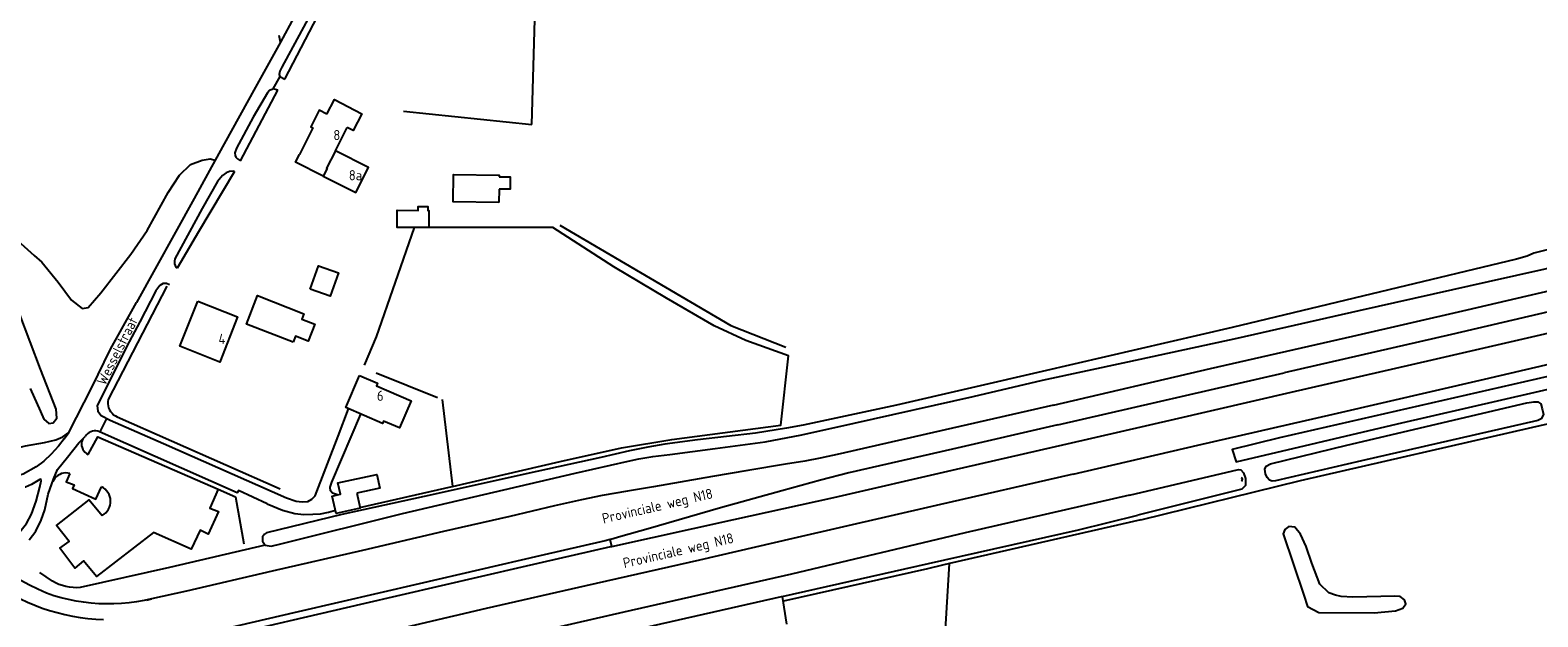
# Model space of a CAD drawing. Header units: metres. Extents: x 226218 to 240385, y 439369 to 449677.
# Tile 55 of 256: x 228648 to 229018, y 440909 to 441053. Entities that reach past the tile are written whole.
import ezdxf

# ---------------------------------------------------------------- set-up
doc = ezdxf.new("R2010")
doc.units = ezdxf.units.M
doc.header["$MEASUREMENT"] = 0
for name, color, linetype in [('DAKRAND', 4, 'Continuous'), ('DAKRAND-BYG', 4, 'Continuous'), ('HEG', 253, 'Continuous'), ('HEK', 253, 'Continuous'), ('HOOFDGEBOUW', 4, 'Continuous'), ('HOUTWAL', 253, 'Continuous'), ('HUISNUMMER', 253, 'Continuous'), ('INSTEEKSLOOT', 153, 'Continuous'), ('KANTSLOOT', 153, 'Continuous'), ('KANTVERH', 253, 'Continuous'), ('KUNSTWERK', 253, 'Continuous'), ('MIDSLTGREPPEL', 253, 'Continuous'), ('OVERIGEAFSCH', 253, 'Continuous'), ('OVLIJNOBJ', 253, 'Continuous'), ('RASTER', 253, 'Continuous'), ('STRAATNAAM', 253, 'Continuous'), ('TUSSENMUUR', 253, 'Continuous')]:
    doc.layers.add(name, color=color, linetype=linetype)
doc.styles.get("Standard").update_dxf_attribs({"font": 'iso.shx'})

msp = doc.modelspace()

# ---------------------------------------------------------------- linework, layer by layer
at = {"layer": 'DAKRAND'}
for points in [[(228721.31, 441032.69), (228723.14, 441036.27), (228729.89, 441032.83), (228727.77, 441028.66), (228726.29, 441029.42)], [(228720.42, 441017.5), (228713.61, 441020.94), (228714.56, 441022.82)]]:
    msp.add_lwpolyline(points, dxfattribs=at)
at = {"layer": 'DAKRAND-BYG'}
for p, q in [((228763.53, 441014.32), (228763.48, 441011.02)), ((228746.3, 441004.84), (228742.7, 441004.87))]:
    msp.add_line(p, q, dxfattribs=at)
for points in [[(228763.48, 441011.02), (228752.29, 441011.18), (228752.38, 441017.85), (228763.58, 441017.69), (228763.58, 441017.32)], [(228763.58, 441017.32), (228766.25, 441017.3), (228766.23, 441014.3), (228763.53, 441014.32)], [(228742.7, 441004.87), (228738.52, 441004.91), (228738.55, 441009.1), (228743.7, 441009.05), (228743.7, 441010.04), (228746.04, 441010.02), (228746.03, 441009.04), (228746.33, 441009.04), (228746.3, 441004.84)], [(228717.19, 440989.72), (228719.24, 440995.45), (228724.12, 440993.7), (228722.07, 440987.97), (228717.19, 440989.72)], [(228713.01, 440976.67), (228701.57, 440981.15), (228704.3, 440988.14), (228715.63, 440983.7), (228715.13, 440982.4), (228718.36, 440981.13), (228716.72, 440976.94), (228713.59, 440978.17), (228713.01, 440976.67)], [(228723.91, 440939.21), (228724.61, 440939.35), (228724, 440942.14), (228733.53, 440944.23), (228734.33, 440940.89), (228728.63, 440939.6)], [(228728.63, 440939.6), (228729.46, 440935.97), (228723.58, 440934.64), (228722.62, 440938.92), (228723.91, 440939.21)]]:
    msp.add_lwpolyline(points, dxfattribs=at)
at = {"layer": 'HEG'}
for p, q in [((228682.05, 440990.49), (228667.6, 440962.63)), ((228749.55, 440962.6), (228752.08, 440941.26)), ((228669.87, 440958.38), (228709.82, 440940.69))]:
    msp.add_line(p, q, dxfattribs=at)
msp.add_lwpolyline([(228667.6, 440962.63), (228667.52, 440962.11), (228667.53, 440961.59), (228667.6, 440961.07), (228667.75, 440960.57), (228667.96, 440960.09), (228668.24, 440959.65), (228668.58, 440959.25), (228668.97, 440958.9), (228669.4, 440958.61), (228669.87, 440958.38)], dxfattribs=at)
at = {"layer": 'HEK'}
for p, q in [((228700.1, 441021.28), (228709.28, 441038.6)), ((228733.39, 440969.16), (228748.45, 440963.13))]:
    msp.add_line(p, q, dxfattribs=at)
for points in [[(228710.96, 441041.29), (228720.06, 441058.71), (228727.57, 441071.55), (228735.2, 441083.67)], [(228698.65, 441018.64), (228689.81, 441003.77), (228684.53, 440994.88)], [(228742.7, 441004.87), (228733.39, 440978), (228730.42, 440971.03)], [(228694.59, 440940.59), (228698.85, 440938.76), (228700.89, 440927.15)], [(228911.06, 440880.54), (228911.72, 440888.22), (228902.64, 440889.17), (228897.33, 440889.39), (228896.65, 440881.96), (228893.47, 440878.11), (228875.06, 440876.93), (228871.44, 440879.01), (228874.08, 440922.31)]]:
    msp.add_lwpolyline(points, dxfattribs=at)
at = {"layer": 'HOOFDGEBOUW'}
msp.add_line((228723.42, 441023.74), (228726.29, 441029.42), dxfattribs=at)
for points in [[(228721.31, 441032.69), (228719.4, 441033.66), (228717.35, 441029.6), (228717.86, 441029.35), (228714.56, 441022.82)], [(228720.42, 441017.5), (228728.43, 441013.45), (228731.55, 441019.63), (228723.42, 441023.74)], [(228689.6, 440986.78), (228699.4, 440982.91), (228695.03, 440971.83), (228685.22, 440975.7), (228689.6, 440986.78)], [(228729.31, 440968.54), (228733.71, 440966.65), (228733.44, 440966.01), (228741.95, 440962.34), (228739.08, 440955.67), (228735.19, 440957.34), (228734.94, 440956.75), (228725.91, 440960.64), (228729.31, 440968.54)]]:
    msp.add_lwpolyline(points, dxfattribs=at)
at = {"layer": 'HOUTWAL'}
msp.add_line((228833.03, 440914.26), (228834.06, 440907.42), dxfattribs=at)
msp.add_lwpolyline([(228778.43, 441005.48), (228820.38, 440980.83), (228833.92, 440975.52)], dxfattribs=at)
at = {"layer": 'INSTEEKSLOOT'}
for points in [[(229172.44, 441033.87), (229129.72, 441023.86), (229082.97, 441012.88), (229028.93, 441001.41), (229017.43, 440998.54), (229015.81, 440997.82), (229013.19, 440997.09), (228981.86, 440989.58), (228943.43, 440980.29), (228896.81, 440969.47)], [(228896.84, 440967.36), (228917.81, 440971.86), (228944.59, 440977.72), (228974.53, 440984.46), (229006.31, 440991.57), (229041.79, 440999.58), (229083.64, 441009.28), (229129.21, 441019.44), (229173.44, 441029.5)], [(228648.49, 440965.34), (228651.02, 440959.68), (228651.83, 440957.83), (228653.08, 440956.72), (228654.11, 440956.93), (228655.04, 440958.03), (228654.91, 440960.23), (228651.06, 440970.09), (228646, 440983.51)], [(228896.81, 440969.47), (228861.04, 440961.24), (228838.12, 440956.33), (228834.03, 440955.58), (228826.46, 440954.32), (228812.21, 440952.73), (228804.19, 440951.62), (228800.03, 440950.95), (228795.57, 440950.05), (228788.48, 440948.41), (228770.2, 440944.36), (228747.79, 440939.41), (228724.99, 440934.38), (228706.52, 440929.85), (228705.96, 440929.58), (228705.47, 440928.87), (228705.47, 440927.83), (228706.17, 440926.82)], [(228706.17, 440926.82), (228707.63, 440926.61), (228710, 440927.18), (228739.82, 440934.6), (228782.2, 440944.52), (228795.21, 440947.52), (228797.87, 440948.09), (228801.29, 440948.61), (228805.47, 440949.13), (228816.56, 440950.6), (228828.86, 440952.27), (228837.83, 440953.93), (228850.66, 440956.85), (228879.87, 440963.4), (228896.84, 440967.36)], [(228971.57, 440951.38), (229015.67, 440961.82), (229017.4, 440962.06), (229018.43, 440962.07), (229019.12, 440961.55), (229019.48, 440960.37), (229019.75, 440958.96), (229019.21, 440957.88), (229018.37, 440957.49), (228975.1, 440947.6), (228954.02, 440942.68), (228953.18, 440942.59), (228952.54, 440942.78), (228951.95, 440943.45), (228951.6, 440944.41), (228951.4, 440945.55), (228951.7, 440946.27), (228952.77, 440946.83), (228971.57, 440951.38)], [(228918.25, 440939.15), (228944.97, 440945.43), (228945.53, 440945.34), (228946.18, 440944.58), (228946.66, 440943.19), (228946.68, 440941.5), (228945.77, 440940.57), (228920.27, 440934.26)], [(228918.25, 440939.15), (228877.87, 440929.89), (228835.26, 440919.69), (228794.14, 440910.42), (228750.99, 440900.53), (228719.71, 440893.09), (228700.43, 440887.82), (228691.95, 440885.05), (228689.74, 440884.17), (228688.59, 440883.48), (228688.06, 440882.77), (228687.88, 440882.11)], [(228833.03, 440914.26), (228868.88, 440922.35), (228905.7, 440930.64), (228920.27, 440934.26)], [(228729.43, 440889.96), (228764.22, 440898.37), (228797.08, 440906.11), (228832.82, 440914.22), (228833.03, 440914.26)]]:
    msp.add_lwpolyline(points, dxfattribs=at)
at = {"layer": 'KANTSLOOT'}
msp.add_lwpolyline([(228967.14, 440915.15), (228964.94, 440917.28), (228962.96, 440922.46), (228961.54, 440926.52), (228960.16, 440929.58), (228958.81, 440931.27), (228957.33, 440931.41), (228956.33, 440930.68), (228955.94, 440929.61), (228960.99, 440914.55), (228961.87, 440911.76), (228964.65, 440910.28), (228978.2, 440910.27), (228983.45, 440910.73), (228985.24, 440911.4), (228985.98, 440912.48), (228985.68, 440913.43), (228984.61, 440914.27), (228983.33, 440914.35), (228973.02, 440914.1), (228970.14, 440914.23), (228968.74, 440914.55), (228967.14, 440915.15)], dxfattribs=at)
at = {"layer": 'KANTVERH'}
for p, q in [((228709.93, 441050.39), (228709.62, 441052.05)), ((228709.76, 441041.93), (228710.96, 441041.29)), ((228709.28, 441038.6), (228708.06, 441038.9)), ((228900.66, 440956.37), (228956.19, 440969.17)), ((228665.65, 440954.65), (228667.29, 440957.97)), ((228791.21, 440926.56), (228790.82, 440928.22)), ((228677.02, 440913.36), (228678.3, 440913.65))]:
    msp.add_line(p, q, dxfattribs=at)
for points in [[(228818.57, 441189.53), (228797.38, 441162.61), (228776.76, 441136.95), (228762.39, 441121.3), (228752.75, 441111.15), (228746.72, 441104.36), (228740.67, 441097.61), (228735.4, 441091.03), (228730.75, 441085.04), (228729.56, 441083.43), (228723.77, 441075.43), (228720.92, 441070.05), (228716.26, 441061.94), (228713.24, 441056.61), (228709.93, 441050.39), (228703.79, 441039.31), (228696.1, 441025.45), (228693.9, 441021.43), (228688.76, 441011.99), (228674.61, 440986.49)], [(228734.41, 441084.65), (228732.99, 441082.78), (228728.68, 441076.79), (228725.51, 441071.78), (228721.44, 441064.93), (228716.1, 441055.13), (228710.21, 441044.26), (228709.75, 441043.24), (228709.63, 441042.45), (228709.76, 441041.93), (228708.06, 441038.9), (228707.81, 441038.8), (228707.25, 441038.53), (228706.71, 441037.97), (228703.21, 441031.99), (228699.09, 441024.32), (228698.7, 441023.24), (228698.76, 441022.54), (228698.94, 441022.18), (228699.33, 441021.77), (228700.1, 441021.28)], [(228899.56, 440961.26), (228938.09, 440970.21), (228973.04, 440978.22), (229001.03, 440984.67), (229033.98, 440992.36), (229070.35, 441000.69), (229110.69, 441010), (229146.16, 441018.21), (229178.83, 441025.75)], [(228698.65, 441018.64), (228698.27, 441018.71), (228697.41, 441018.63), (228696.55, 441018.31), (228695.71, 441017.61), (228694.46, 441016.14), (228690.72, 441009.53), (228683.98, 440997.17), (228683.88, 440996.59), (228683.89, 440995.93), (228684.26, 440995.14), (228684.53, 440994.88)], [(229179.61, 441020.77), (229144.32, 441012.65), (229116.25, 441006.09), (229083.13, 440998.52), (229037.45, 440988), (228997.2, 440978.62), (228956.19, 440969.17)], [(228902.9, 440951.75), (228929.27, 440957.78), (228957.86, 440964.46), (228992.5, 440972.35), (229036.08, 440982.42), (229073.64, 440991.16), (229108.74, 440999.23), (229151.85, 441008.78), (229180.32, 441014.87)], [(228904.37, 440944.29), (228935, 440951.44), (228968.2, 440959.05), (229005.3, 440967.63), (229046.92, 440977.34), (229080.35, 440984.89), (229125.93, 440995.18), (229169.51, 441004.76)], [(229169.14, 441001.68), (229121.23, 440991.34), (229066.55, 440978.79), (229017.97, 440967.63), (228955.01, 440953.23), (228943.36, 440950.34), (228944.37, 440947.29), (228983.97, 440956.64), (229035.19, 440968.46), (229088.57, 440980.77), (229133.66, 440990.86), (229169.89, 440998.61)], [(228682.68, 440990.83), (228681.92, 440991.16), (228681.13, 440991.14), (228680.3, 440990.6), (228679.37, 440989.32), (228675.44, 440981.74), (228672.14, 440975.54), (228665.24, 440961.72), (228664.96, 440961.16), (228665.09, 440959.78), (228665.92, 440958.67), (228668.15, 440957.53), (228681.23, 440951.79), (228711.37, 440938.44), (228713.77, 440937.67), (228715.2, 440937.47), (228716.61, 440937.59), (228717.61, 440938.17), (228718.44, 440938.97), (228724.09, 440953.66), (228726.64, 440960.3)], [(228656.85, 440952.93), (228658.02, 440954.51), (228663.67, 440965.61), (228668.25, 440974.99), (228674.61, 440986.49)], [(228899.56, 440961.26), (228868.34, 440954.08), (228847.22, 440949.28), (228842.33, 440948.2), (228838.53, 440947.49), (228833.85, 440946.76), (228824.61, 440945.16), (228815.89, 440943.72), (228801.4, 440941.21), (228795.07, 440940.11), (228788.8, 440939.04), (228783.74, 440938), (228777.17, 440936.48), (228766.16, 440933.86), (228749.89, 440930.18), (228730.02, 440925.55), (228707.86, 440920.48), (228686.82, 440915.56), (228678.3, 440913.65)], [(228723.91, 440939.21), (228722.71, 440939.6), (228722.2, 440940.16), (228722.11, 440941.1), (228722.51, 440942.32), (228729.61, 440959.04)], [(228665.49, 440954.72), (228665.08, 440954.85), (228664.65, 440954.91), (228664.21, 440954.91), (228663.79, 440954.85), (228663.37, 440954.72), (228662.98, 440954.53), (228662.62, 440954.28), (228662.31, 440953.98), (228662.04, 440953.64)], [(228706.66, 440937.04), (228699.61, 440940.24), (228699.3, 440939.72), (228665.49, 440954.72)], [(228900.66, 440956.37), (228874.78, 440950.45), (228849.32, 440944.61), (228842.38, 440942.78), (228832.9, 440940.18), (228817.83, 440936.04), (228800.09, 440930.9), (228793.4, 440928.97), (228790.95, 440928.25), (228790.82, 440928.22)], [(228656.85, 440952.93), (228655.44, 440951.19), (228653.67, 440949.24), (228651.89, 440947.52), (228649.95, 440946.07), (228646.75, 440944.33), (228645.66, 440943.94)], [(228648.24, 440928.14), (228649.9, 440930.31), (228651.24, 440932.98), (228652.08, 440935.55), (228652.96, 440939.41), (228654.25, 440943.09), (228655.24, 440945.44), (228657.69, 440948.44), (228660.41, 440951.95), (228662.04, 440953.64)], [(228661.43, 440953), (228661.24, 440952.59), (228661.12, 440952.15), (228661.08, 440951.69), (228661.11, 440951.24), (228661.22, 440950.8), (228661.4, 440950.38), (228661.64, 440950), (228661.95, 440949.66), (228662.31, 440949.38), (228662.71, 440949.16)], [(228662.71, 440949.16), (228665.07, 440953.47), (228694.59, 440940.59)], [(228791.21, 440926.56), (228821.17, 440933.12), (228845.71, 440938.55), (228874.69, 440945.25), (228902.9, 440951.75)], [(228658.2, 440944.48), (228657.71, 440944.57), (228657.21, 440944.59), (228656.71, 440944.54), (228656.23, 440944.42), (228655.76, 440944.24), (228655.33, 440943.99), (228654.93, 440943.69), (228654.58, 440943.33), (228654.28, 440942.93), (228654.04, 440942.49)], [(228658.2, 440944.48), (228657.33, 440942.43), (228659.28, 440941.63), (228658.9, 440940.78), (228664.64, 440938.15), (228666.03, 440941.14)], [(228904.37, 440944.29), (228870.76, 440936.59), (228835.6, 440928.5), (228812.73, 440923.19), (228784.83, 440916.89), (228760.35, 440911.27), (228734.96, 440905.31)], [(228638.42, 440923.72), (228643.1, 440927.27), (228645.68, 440929.71), (228647.63, 440932.16), (228648.83, 440934.48), (228649.97, 440937.63), (228650.9, 440941.08), (228651.17, 440942.66), (228651.14, 440943.03), (228650.86, 440943), (228648.86, 440941.79), (228647.37, 440941.11), (228647.26, 440941.07)], [(228694.59, 440940.59), (228692.57, 440935.92), (228694.73, 440935.09), (228692.17, 440929.57), (228690.17, 440930.54), (228688.03, 440925.91), (228678.77, 440929.96), (228664.81, 440919.16), (228661.6, 440922.98), (228659.46, 440921.22), (228655.8, 440926.13), (228658.07, 440927.78), (228654.95, 440931.68), (228662.94, 440938), (228666.19, 440934.17)], [(228666.19, 440934.17), (228666.65, 440934.46), (228667.06, 440934.81), (228667.42, 440935.22), (228667.71, 440935.67), (228667.95, 440936.16), (228668.12, 440936.67), (228668.21, 440937.2), (228668.23, 440937.74), (228668.18, 440938.28), (228668.05, 440938.81), (228667.86, 440939.31), (228667.59, 440939.78), (228667.27, 440940.22), (228666.89, 440940.6), (228666.46, 440940.93), (228665.99, 440941.19)], [(228706.66, 440937.04), (228710.38, 440935.45), (228713.46, 440934.65), (228715.64, 440934.38), (228717.86, 440934.43), (228719.71, 440934.56), (228721.72, 440934.97), (228723.41, 440935.41)], [(228790.82, 440928.22), (228789.57, 440927.89), (228773.54, 440924.21), (228743.98, 440917.32), (228714.28, 440910.45), (228683.97, 440903.43), (228665.37, 440899.12), (228665.09, 440899.05), (228664.79, 440898.72), (228664.74, 440898.19), (228665.03, 440897.81), (228665.55, 440897.64), (228666.23, 440897.73), (228693.06, 440903.86), (228729.65, 440912.34), (228769.19, 440921.52), (228790.99, 440926.51), (228791.21, 440926.56)], [(228652.54, 440915.03), (228650.4, 440916.02), (228648.3, 440917.05), (228646.21, 440918.14), (228644.16, 440919.28), (228642.14, 440920.47), (228640.15, 440921.72)], [(228639.51, 440917.55), (228641.11, 440916.48), (228642.75, 440915.47), (228644.43, 440914.53), (228646.14, 440913.66), (228647.88, 440912.84), (228649.66, 440912.1), (228651.46, 440911.42), (228653.28, 440910.82), (228655.13, 440910.28), (228657, 440909.81), (228658.88, 440909.42), (228660.78, 440909.09), (228662.69, 440908.84), (228664.6, 440908.67), (228666.52, 440908.56)], [(228678.3, 440913.65), (228676.47, 440913.25), (228674.63, 440912.93), (228672.78, 440912.68), (228670.92, 440912.52), (228669.05, 440912.42), (228667.18, 440912.41), (228665.32, 440912.47), (228663.45, 440912.61), (228661.6, 440912.82), (228659.75, 440913.11), (228657.92, 440913.48), (228656.1, 440913.92), (228654.31, 440914.44), (228652.54, 440915.03)]]:
    msp.add_lwpolyline(points, dxfattribs=at)
at = {"layer": 'KUNSTWERK'}
msp.add_lwpolyline([(228945.67, 440942.56), (228945.87, 440942.8), (228945.95, 440943.08), (228945.75, 440943.27), (228945.57, 440943.39)], dxfattribs=at)
at = {"layer": 'MIDSLTGREPPEL'}
msp.add_line((228653.97, 440918.01), (228650.85, 440920.14), dxfattribs=at)
for points in [[(228706.17, 440926.82), (228682.66, 440921.33), (228660.8, 440916.45)], [(228660.8, 440916.45), (228659.91, 440916.41), (228659.02, 440916.43), (228658.13, 440916.53), (228657.26, 440916.69), (228656.4, 440916.93), (228655.56, 440917.22), (228654.75, 440917.59), (228653.97, 440918.01)]]:
    msp.add_lwpolyline(points, dxfattribs=at)
at = {"layer": 'OVERIGEAFSCH'}
msp.add_line((228868.68, 440921), (228833.29, 440913.06), dxfattribs=at)
at = {"layer": 'OVLIJNOBJ'}
for points in [[(228623.24, 441019.29), (228623.98, 441019.04), (228627.61, 441017.05), (228631.88, 441014.23), (228637.33, 441009.78), (228641.11, 441006.37), (228645.43, 441001.72), (228649.52, 440997.96), (228651.33, 440996.35), (228655.37, 440991.43), (228658.61, 440987.06), (228661.3, 440984.99), (228662.72, 440985.21), (228665.82, 440988.79), (228673.17, 440998.33), (228677.22, 441004.1), (228682.35, 441013.43), (228685.11, 441017.7), (228687.81, 441020.32), (228690.69, 441021.38), (228692.69, 441021.76), (228693.9, 441021.43)], [(228641.42, 440949.81), (228647.33, 440951.22), (228652.05, 440952.07), (228654.77, 440952.7), (228656.5, 440953.48), (228658.02, 440954.51)]]:
    msp.add_lwpolyline(points, dxfattribs=at)
at = {"layer": 'RASTER'}
for p, q in [((228771.55, 441030.18), (228772.66, 441067.24)), ((228740.12, 441033.46), (228771.55, 441030.18)), ((228776.72, 441004.85), (228746.3, 441004.84)), ((228920.99, 440933.11), (228874.08, 440922.31))]:
    msp.add_line(p, q, dxfattribs=at)
for points in [[(228752.08, 440941.26), (228778.54, 440947.4), (228793.59, 440950.77), (228805.91, 440952.82), (228832.7, 440956.31), (228834.52, 440973.34), (228824.1, 440977.14), (228816.3, 440980.71), (228804.58, 440987.49), (228791.67, 440995.18), (228776.72, 441004.85)], [(228920.99, 440933.11), (228960.18, 440942.75), (229017.13, 440955.85), (229020.75, 440956.68)], [(228729.42, 440936.13), (228752, 440941.24), (228752.08, 440941.26)], [(228874.08, 440922.31), (228872.35, 440921.91), (228868.68, 440921)]]:
    msp.add_lwpolyline(points, dxfattribs=at)
at = {"layer": 'TUSSENMUUR'}
msp.add_lwpolyline([(228723.42, 441023.74), (228721.24, 441019.44), (228721.37, 441019.37), (228720.42, 441017.5)], dxfattribs=at)

# ---------------------------------------------------------------- texts
at = {"layer": 'HUISNUMMER'}
for s, p in [('8', (228722.89, 441026.32)), ('8a', (228726.68, 441016.46)), ('4', (228694.71, 440976.26)), ('6', (228733.59, 440962.3))]:
    msp.add_text(s, height=2.5, dxfattribs=at).set_placement(p)
at = {"layer": 'STRAATNAAM'}
for s, rotation, p in [('Wesselstraat', 63.4349, (228666.93, 440965.91)), ('Provinciale weg N18', 13.1322, (228789.16, 440932.12)), ('Provinciale weg N18', 13.1322, (228794.29, 440921.18))]:
    msp.add_text(s, height=2.5, rotation=rotation, dxfattribs=at).set_placement(p)

doc.saveas('drawing.dxf')
